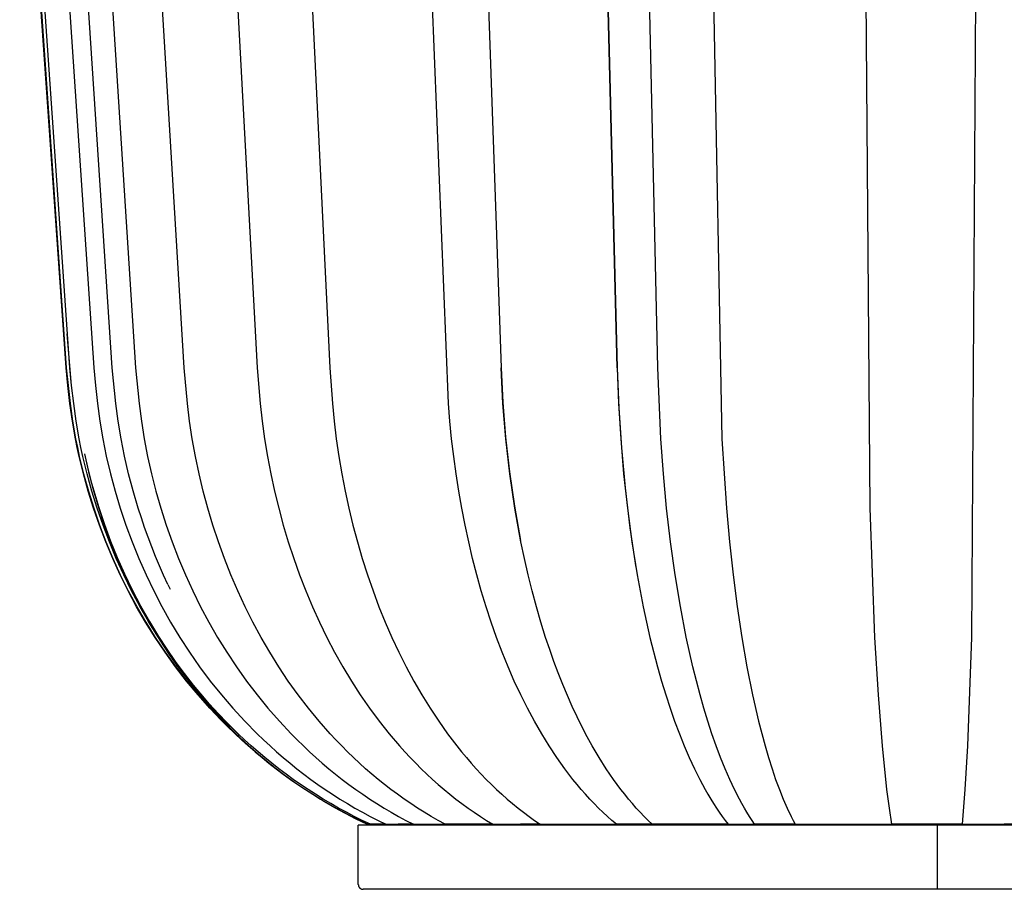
# Model space of a CAD drawing. Header units: millimetres. Extents: x 5000 to 5975, y 0 to 2999.
# Tile 7 of 11: x 5582 to 5789, y 548 to 730. Entities that reach past the tile are written whole.
import ezdxf

# ---------------------------------------------------------------- set-up
doc = ezdxf.new("R2010")
doc.units = ezdxf.units.MM
doc.layers.add('ClassiCon_Plissée-Pendant-Light', color=7, linetype='Continuous', true_color=0x000000)

msp = doc.modelspace()

# ---------------------------------------------------------------- linework, layer by layer
at = {"layer": 'ClassiCon_Plissée-Pendant-Light', "color": 18, "lineweight": -3, "true_color": 0x000000}
for p, q in [((5703.23, 828.38), (5707.62, 657.22)), ((5677.51, 819.5), (5683.18, 657.22)), ((5601.46, 657.22), (5592.25, 796.99)), ((5591.73, 657.22), (5581.99, 796.95)), ((5591.77, 657.22), (5582.02, 796.96)), ((5582.04, 796.96), (5591.78, 657.22)), ((5592.54, 657.22), (5582.84, 796.96)), ((5588.13, 796.97), (5597.55, 657.22)), ((5597.38, 796.95), (5606.35, 657.22)), ((5616.55, 657.22), (5608.12, 796.95)), ((5624.32, 796.95), (5631.94, 657.22)), ((5640.38, 796.96), (5647.18, 657.22)), ((5672.13, 649.72), (5666.18, 796.94)), ((5678.3, 796.95), (5683.18, 657.22)), ((5707.62, 657.22), (5704.04, 796.96)), ((5716.14, 657.22), (5713.02, 796.99)), ((5726.68, 796.97), (5729.61, 642.27)), ((5760.76, 627.67), (5759.51, 796.95)), ((5783.32, 796.95), (5782.09, 600.5)), ((5592.91, 653.47), (5591.97, 664.32)), ((5592.1, 653.47), (5591.73, 657.22)), ((5592.13, 653.47), (5591.77, 657.22)), ((5591.78, 657.22), (5592.15, 653.47)), ((5592.91, 653.47), (5592.54, 657.22)), ((5597.55, 657.22), (5597.91, 653.47)), ((5602.22, 649.73), (5601.46, 657.22)), ((5606.35, 657.22), (5607.09, 649.72)), ((5617.24, 649.72), (5616.55, 657.22)), ((5631.94, 657.22), (5632.56, 649.72)), ((5647.18, 657.22), (5647.74, 649.72)), ((5683.18, 657.22), (5683.53, 649.91)), ((5683.56, 649.72), (5683.18, 657.22)), ((5707.62, 657.22), (5707.93, 648.79)), ((5707.62, 657.22), (5707.91, 649.72)), ((5716.77, 642.28), (5716.14, 657.22)), ((5592.54, 649.72), (5592.1, 653.47)), ((5592.57, 649.72), (5592.13, 653.47)), ((5592.15, 653.47), (5592.58, 649.72)), ((5593.34, 649.72), (5592.91, 653.47)), ((5593.34, 649.72), (5592.91, 653.47)), ((5597.91, 653.47), (5598.33, 649.72)), ((5593.07, 645.99), (5592.54, 649.72)), ((5593.1, 645.99), (5592.57, 649.72)), ((5592.58, 649.72), (5593.11, 645.99)), ((5593.87, 645.99), (5593.34, 649.72)), ((5593.87, 645.99), (5593.34, 649.72)), ((5598.33, 649.72), (5598.84, 645.99)), ((5602.72, 646), (5602.22, 649.73)), ((5607.09, 649.72), (5607.58, 645.99)), ((5617.7, 645.98), (5617.24, 649.72)), ((5632.56, 649.72), (5632.98, 645.98)), ((5647.74, 649.72), (5648.11, 645.99)), ((5672.43, 645.98), (5672.13, 649.72)), ((5683.53, 649.91), (5684.12, 642.62)), ((5684.17, 642.27), (5683.56, 649.72)), ((5707.91, 649.72), (5708.34, 642.27)), ((5707.93, 648.79), (5708.48, 640.36)), ((5593.71, 642.27), (5593.07, 645.99)), ((5593.74, 642.27), (5593.1, 645.99)), ((5593.11, 645.99), (5593.75, 642.27)), ((5594.5, 642.27), (5593.87, 645.99)), ((5594.5, 642.27), (5593.87, 645.99)), ((5598.84, 645.99), (5599.46, 642.28)), ((5603.32, 642.29), (5602.72, 646)), ((5607.58, 645.99), (5608.17, 642.27)), ((5618.25, 642.27), (5617.7, 645.98)), ((5632.98, 645.98), (5633.48, 642.27)), ((5648.11, 645.99), (5648.55, 642.27)), ((5672.79, 642.27), (5672.43, 645.98)), ((5594.08, 640.42), (5593.71, 642.27)), ((5594.1, 640.42), (5593.74, 642.27)), ((5593.75, 642.27), (5594.12, 640.43)), ((5594.87, 640.42), (5594.5, 642.27)), ((5594.87, 640.42), (5594.5, 642.27)), ((5599.46, 642.28), (5600.2, 638.59)), ((5604.05, 638.6), (5603.32, 642.29)), ((5608.17, 642.27), (5608.88, 638.58)), ((5618.92, 638.58), (5618.25, 642.27)), ((5633.48, 642.27), (5634.08, 638.58)), ((5648.55, 642.27), (5649.09, 638.58)), ((5673.23, 638.57), (5672.79, 642.27)), ((5684.12, 642.62), (5684.95, 635.35)), ((5685.01, 634.91), (5684.17, 642.27)), ((5708.34, 642.27), (5708.95, 634.92)), ((5717.31, 634.93), (5716.77, 642.28)), ((5729.61, 642.27), (5730.56, 627.68)), ((5594.48, 638.58), (5594.08, 640.42)), ((5594.51, 638.58), (5594.1, 640.42)), ((5594.12, 640.43), (5594.52, 638.58)), ((5595.27, 638.58), (5594.87, 640.42)), ((5595.27, 638.58), (5594.87, 640.42)), ((5708.48, 640.36), (5709.26, 631.96)), ((5595.37, 634.91), (5594.48, 638.58)), ((5595.4, 634.92), (5594.51, 638.58)), ((5594.52, 638.58), (5595.41, 634.92)), ((5596.16, 634.92), (5595.27, 638.58)), ((5596.16, 634.92), (5595.27, 638.58)), ((5595.59, 639.13), (5596.24, 636.28)), ((5595.59, 639.13), (5596.45, 635.34)), ((5600.2, 638.59), (5601.07, 634.92)), ((5604.89, 634.94), (5604.05, 638.6)), ((5608.88, 638.58), (5609.7, 634.91)), ((5619.69, 634.91), (5618.92, 638.58)), ((5634.08, 638.58), (5634.78, 634.91)), ((5649.09, 638.58), (5649.72, 634.91)), ((5673.73, 634.91), (5673.23, 638.57)), ((5596.24, 636.28), (5596.96, 633.45)), ((5596.39, 631.28), (5595.37, 634.91)), ((5596.41, 631.28), (5595.4, 634.92)), ((5595.41, 634.92), (5596.43, 631.28)), ((5597.17, 631.28), (5596.16, 634.92)), ((5597.17, 631.28), (5596.16, 634.92)), ((5596.45, 635.34), (5597.44, 631.58)), ((5601.07, 634.92), (5602.05, 631.29)), ((5605.85, 631.31), (5604.89, 634.94)), ((5609.7, 634.91), (5610.64, 631.28)), ((5620.57, 631.28), (5619.69, 634.91)), ((5634.78, 634.91), (5635.57, 631.27)), ((5649.72, 634.91), (5650.42, 631.28)), ((5674.31, 631.27), (5673.73, 634.91)), ((5684.95, 635.35), (5686.01, 628.1)), ((5686.07, 627.67), (5685.01, 634.91)), ((5708.95, 634.92), (5709.74, 627.68)), ((5717.99, 627.7), (5717.31, 634.93)), ((5596.96, 633.45), (5597.75, 630.63)), ((5597.44, 631.58), (5598.54, 627.86)), ((5709.26, 631.96), (5710.28, 623.57)), ((5597.51, 627.67), (5596.39, 631.28)), ((5597.54, 627.68), (5596.41, 631.28)), ((5596.43, 631.28), (5597.55, 627.68)), ((5598.29, 627.68), (5597.17, 631.28)), ((5598.29, 627.68), (5597.17, 631.28)), ((5597.75, 630.63), (5598.61, 627.84)), ((5602.05, 631.29), (5603.14, 627.69)), ((5606.9, 627.71), (5605.85, 631.31)), ((5610.64, 631.28), (5611.67, 627.67)), ((5621.54, 627.67), (5620.57, 631.28)), ((5635.57, 631.27), (5636.45, 627.67)), ((5650.42, 631.28), (5651.21, 627.68)), ((5674.94, 627.67), (5674.31, 631.27)), ((5598.74, 624.11), (5597.51, 627.67)), ((5598.76, 624.12), (5597.54, 627.68)), ((5597.55, 627.68), (5598.78, 624.12)), ((5599.51, 624.12), (5598.29, 627.68)), ((5599.51, 624.11), (5598.29, 627.68)), ((5598.54, 627.86), (5599.76, 624.17)), ((5598.61, 627.84), (5599.8, 624.28)), ((5603.14, 627.69), (5604.33, 624.12)), ((5607.56, 625.65), (5606.9, 627.71)), ((5611.67, 627.67), (5612.8, 624.11)), ((5622.61, 624.11), (5621.54, 627.67)), ((5636.45, 627.67), (5637.41, 624.11)), ((5651.21, 627.68), (5652.06, 624.11)), ((5675.63, 624.1), (5674.94, 627.67)), ((5686.01, 628.1), (5687.3, 620.9)), ((5687.36, 620.58), (5686.07, 627.67)), ((5709.74, 627.68), (5710.69, 620.59)), ((5718.81, 620.61), (5717.99, 627.7)), ((5730.56, 627.68), (5731.2, 620.59)), ((5761.8, 600.5), (5760.76, 627.67)), ((5608.25, 623.6), (5607.56, 625.65)), ((5600.09, 620.58), (5598.74, 624.11)), ((5600.11, 620.59), (5598.76, 624.12)), ((5598.78, 624.12), (5600.12, 620.59)), ((5600.85, 620.59), (5599.51, 624.12)), ((5600.85, 620.59), (5599.51, 624.11)), ((5599.76, 624.17), (5601.1, 620.52)), ((5599.8, 624.28), (5601.1, 620.77)), ((5604.33, 624.12), (5605.62, 620.6)), ((5608.98, 621.56), (5608.25, 623.6)), ((5612.8, 624.11), (5614.04, 620.58)), ((5623.77, 620.58), (5622.61, 624.11)), ((5637.41, 624.11), (5638.46, 620.58)), ((5652.06, 624.11), (5653, 620.59)), ((5676.39, 620.58), (5675.63, 624.1)), ((5710.28, 623.57), (5711.53, 615.23)), ((5609.74, 619.54), (5608.98, 621.56)), ((5601.54, 617.1), (5600.09, 620.58)), ((5601.56, 617.11), (5600.11, 620.59)), ((5600.12, 620.59), (5601.57, 617.11)), ((5602.29, 617.11), (5600.85, 620.59)), ((5602.3, 617.11), (5600.85, 620.59)), ((5601.1, 620.77), (5602.51, 617.29)), ((5601.1, 620.52), (5602.56, 616.92)), ((5605.62, 620.6), (5607.03, 617.12)), ((5610.54, 617.54), (5609.74, 619.54)), ((5614.04, 620.58), (5615.38, 617.1)), ((5625.03, 617.1), (5623.77, 620.58)), ((5638.46, 620.58), (5639.6, 617.1)), ((5653, 620.59), (5654.02, 617.11)), ((5677.21, 617.1), (5676.39, 620.58)), ((5688.09, 617.1), (5687.36, 620.58)), ((5710.69, 620.59), (5711.8, 613.68)), ((5719.78, 613.7), (5718.81, 620.61)), ((5731.2, 620.59), (5731.96, 613.68)), ((5603.11, 613.67), (5601.54, 617.1)), ((5603.12, 613.68), (5601.56, 617.11)), ((5601.57, 617.11), (5603.14, 613.68)), ((5603.85, 613.68), (5602.29, 617.11)), ((5603.86, 613.68), (5602.3, 617.11)), ((5602.51, 617.29), (5604.03, 613.86)), ((5602.56, 616.92), (5604.13, 613.37)), ((5607.03, 617.12), (5608.55, 613.68)), ((5611.37, 615.55), (5610.54, 617.54)), ((5615.38, 617.1), (5616.82, 613.67)), ((5626.38, 613.67), (5625.03, 617.1)), ((5639.6, 617.1), (5640.82, 613.67)), ((5654.02, 617.11), (5655.11, 613.67)), ((5678.1, 613.67), (5677.21, 617.1)), ((5688.88, 613.67), (5688.09, 617.1)), ((5612.23, 613.57), (5611.37, 615.55)), ((5604.78, 610.29), (5603.11, 613.67)), ((5604.8, 610.3), (5603.12, 613.68)), ((5603.14, 613.68), (5604.81, 610.3)), ((5605.52, 610.3), (5603.85, 613.68)), ((5605.52, 610.3), (5603.86, 613.68)), ((5604.03, 613.86), (5605.66, 610.48)), ((5604.13, 613.37), (5605.82, 609.87)), ((5608.55, 613.68), (5610.17, 610.3)), ((5613.13, 611.62), (5612.23, 613.57)), ((5616.82, 613.67), (5618.36, 610.29)), ((5627.83, 610.29), (5626.38, 613.67)), ((5640.82, 613.67), (5642.13, 610.29)), ((5655.11, 613.67), (5656.28, 610.29)), ((5679.04, 610.29), (5678.1, 613.67)), ((5689.72, 610.29), (5688.88, 613.67)), ((5711.8, 613.68), (5713.07, 606.97)), ((5720.89, 606.99), (5719.78, 613.7)), ((5731.96, 613.68), (5732.82, 606.98)), ((5613.13, 611.62), (5613.59, 610.65)), ((5606.57, 606.97), (5604.78, 610.29)), ((5606.58, 606.98), (5604.8, 610.3)), ((5604.81, 610.3), (5606.59, 606.98)), ((5607.29, 606.98), (5605.52, 610.3)), ((5607.3, 606.97), (5605.52, 610.3)), ((5605.66, 610.48), (5607.4, 607.15)), ((5605.82, 609.87), (5607.61, 606.42)), ((5610.17, 610.3), (5611.89, 606.98)), ((5618.36, 610.29), (5620.01, 606.97)), ((5629.38, 606.97), (5627.83, 610.29)), ((5642.13, 610.29), (5643.52, 606.96)), ((5656.28, 610.29), (5657.52, 606.97)), ((5680.05, 606.96), (5679.04, 610.29)), ((5690.61, 606.96), (5689.72, 610.29)), ((5608.46, 603.71), (5606.57, 606.97)), ((5608.47, 603.71), (5606.58, 606.98)), ((5606.59, 606.98), (5608.48, 603.71)), ((5609.17, 603.72), (5607.29, 606.98)), ((5609.18, 603.71), (5607.3, 606.97)), ((5607.4, 607.15), (5609.25, 603.88)), ((5611.89, 606.98), (5613.72, 603.72)), ((5620.01, 606.97), (5621.75, 603.7)), ((5631.01, 603.7), (5629.38, 606.97)), ((5643.52, 606.96), (5645, 603.7)), ((5657.52, 606.97), (5658.84, 603.71)), ((5681.12, 603.7), (5680.05, 606.96)), ((5691.56, 603.7), (5690.61, 606.96)), ((5713.07, 606.97), (5714.5, 600.51)), ((5722.13, 600.53), (5720.89, 606.99)), ((5732.82, 606.98), (5733.8, 600.51)), ((5607.76, 606.15), (5609.54, 603)), ((5610.46, 600.51), (5608.46, 603.71)), ((5610.47, 600.51), (5608.47, 603.71)), ((5608.48, 603.71), (5610.48, 600.51)), ((5611.16, 600.52), (5609.17, 603.72)), ((5611.17, 600.51), (5609.18, 603.71)), ((5609.25, 603.88), (5611.2, 600.67)), ((5609.54, 603), (5611.42, 599.91)), ((5613.72, 603.72), (5615.66, 600.52)), ((5621.75, 603.7), (5623.58, 600.5)), ((5632.74, 600.5), (5631.01, 603.7)), ((5645, 603.7), (5646.56, 600.5)), ((5658.84, 603.71), (5660.23, 600.51)), ((5682.24, 600.5), (5681.12, 603.7)), ((5692.56, 600.5), (5691.56, 603.7)), ((5612.56, 597.37), (5610.46, 600.51)), ((5612.57, 597.38), (5610.47, 600.51)), ((5610.48, 600.51), (5612.58, 597.38)), ((5612.9, 597.9), (5611.16, 600.52)), ((5613.26, 597.38), (5611.17, 600.51)), ((5611.2, 600.67), (5612.91, 598.04)), ((5615.66, 600.52), (5617.69, 597.38)), ((5623.58, 600.5), (5625.52, 597.37)), ((5634.56, 597.37), (5632.74, 600.5)), ((5646.56, 600.5), (5648.2, 597.37)), ((5660.23, 600.51), (5661.7, 597.37)), ((5683.43, 597.37), (5682.24, 600.5)), ((5693.41, 597.96), (5692.56, 600.5)), ((5714.5, 600.51), (5716.08, 594.32)), ((5723.51, 594.33), (5722.13, 600.53)), ((5733.8, 600.51), (5734.88, 594.32)), ((5762.52, 588.42), (5761.8, 600.5)), ((5782.09, 600.5), (5781.24, 577.68)), ((5611.42, 599.91), (5613.41, 596.89)), ((5614.76, 594.31), (5612.56, 597.37)), ((5614.77, 594.32), (5612.57, 597.38)), ((5612.58, 597.38), (5614.78, 594.32)), ((5614.7, 595.34), (5612.9, 597.9)), ((5612.91, 598.04), (5614.7, 595.46)), ((5615.46, 594.32), (5613.26, 597.38)), ((5613.41, 596.89), (5615.5, 593.93)), ((5617.69, 597.38), (5619.82, 594.32)), ((5625.52, 597.37), (5627.55, 594.31)), ((5636.46, 594.31), (5634.56, 597.37)), ((5648.2, 597.37), (5649.92, 594.31)), ((5661.7, 597.37), (5663.24, 594.31)), ((5684.67, 594.31), (5683.43, 597.37)), ((5694.29, 595.47), (5693.41, 597.96)), ((5614.7, 595.46), (5616.56, 592.94)), ((5616.58, 592.82), (5614.7, 595.34)), ((5617.07, 591.33), (5614.76, 594.31)), ((5617.07, 591.34), (5614.77, 594.32)), ((5614.78, 594.32), (5617.09, 591.33)), ((5617.76, 591.33), (5615.46, 594.32)), ((5619.82, 594.32), (5622.06, 591.34)), ((5627.55, 594.31), (5629.67, 591.33)), ((5638.46, 591.33), (5636.46, 594.31)), ((5649.92, 594.31), (5651.72, 591.32)), ((5663.24, 594.31), (5664.85, 591.33)), ((5685.97, 591.32), (5684.67, 594.31)), ((5695.21, 593.03), (5694.29, 595.47)), ((5716.08, 594.32), (5716.93, 591.33)), ((5725.03, 588.44), (5723.51, 594.33)), ((5734.88, 594.32), (5736.05, 588.43)), ((5615.5, 593.93), (5617.69, 591.04)), ((5616.56, 592.94), (5618.49, 590.46)), ((5618.52, 590.36), (5616.58, 592.82)), ((5696.16, 590.63), (5695.21, 593.03)), ((5619.48, 588.43), (5617.07, 591.34)), ((5619.48, 588.43), (5617.07, 591.33)), ((5617.09, 591.33), (5619.49, 588.43)), ((5617.69, 591.04), (5619.98, 588.24)), ((5620.15, 588.43), (5617.76, 591.33)), ((5618.49, 590.46), (5619.97, 588.67)), ((5620.58, 587.91), (5618.52, 590.36)), ((5622.06, 591.34), (5624.39, 588.43)), ((5629.67, 591.33), (5631.89, 588.42)), ((5640.54, 588.42), (5638.46, 591.33)), ((5651.72, 591.32), (5653.6, 588.42)), ((5664.85, 591.33), (5666.53, 588.42)), ((5687.33, 588.42), (5685.97, 591.32)), ((5697.14, 588.29), (5696.16, 590.63)), ((5716.93, 591.33), (5717.81, 588.43)), ((5621.98, 585.61), (5619.48, 588.43)), ((5621.98, 585.61), (5619.48, 588.43)), ((5619.49, 588.43), (5622, 585.61)), ((5619.97, 588.67), (5621.49, 586.9)), ((5619.98, 588.24), (5622.36, 585.51)), ((5622.64, 585.6), (5620.15, 588.43)), ((5624.39, 588.43), (5626.81, 585.61)), ((5631.89, 588.42), (5634.19, 585.6)), ((5642.71, 585.6), (5640.54, 588.42)), ((5653.6, 588.42), (5655.56, 585.6)), ((5666.53, 588.42), (5668.27, 585.6)), ((5688.74, 585.6), (5687.33, 588.42)), ((5698.15, 586.01), (5697.14, 588.29)), ((5717.81, 588.43), (5718.73, 585.61)), ((5725.83, 585.62), (5725.03, 588.44)), ((5736.05, 588.43), (5737.33, 582.87)), ((5763.37, 577.68), (5762.52, 588.42)), ((5622.71, 585.52), (5620.58, 587.91)), ((5621.49, 586.9), (5623.43, 584.75)), ((5699.19, 583.78), (5698.15, 586.01)), ((5624.58, 582.88), (5621.98, 585.61)), ((5624.58, 582.87), (5621.98, 585.61)), ((5622, 585.61), (5624.59, 582.87)), ((5622.36, 585.51), (5624.83, 582.86)), ((5625.23, 582.87), (5622.64, 585.6)), ((5624.9, 583.19), (5622.71, 585.52)), ((5623.43, 584.75), (5625.38, 582.7)), ((5626.81, 585.61), (5629.32, 582.87)), ((5634.19, 585.6), (5636.58, 582.87)), ((5644.95, 582.87), (5642.71, 585.6)), ((5655.56, 585.6), (5657.59, 582.87)), ((5668.27, 585.6), (5670.08, 582.87)), ((5690.21, 582.87), (5688.74, 585.6)), ((5700.27, 581.61), (5699.19, 583.78)), ((5718.73, 585.61), (5719.69, 582.87)), ((5726.66, 582.88), (5725.83, 585.62)), ((5625.85, 581.6), (5623.72, 583.76)), ((5627.26, 580.24), (5624.58, 582.88)), ((5627.27, 580.23), (5624.58, 582.87)), ((5624.59, 582.87), (5627.28, 580.23)), ((5624.83, 582.86), (5627.38, 580.29)), ((5627.16, 580.93), (5624.9, 583.19)), ((5627.91, 580.23), (5625.23, 582.87)), ((5625.38, 582.7), (5626.75, 581.33)), ((5629.32, 582.87), (5631.93, 580.23)), ((5636.58, 582.87), (5639.06, 580.23)), ((5647.28, 580.23), (5644.95, 582.87)), ((5657.59, 582.87), (5659.69, 580.23)), ((5670.08, 582.87), (5671.96, 580.23)), ((5691.73, 580.22), (5690.21, 582.87)), ((5719.69, 582.87), (5720.68, 580.23)), ((5727.53, 580.24), (5726.66, 582.88)), ((5737.33, 582.87), (5738.7, 577.68)), ((5628.04, 579.51), (5625.85, 581.6)), ((5626.75, 581.33), (5628.14, 579.98)), ((5628.64, 578.95), (5627.26, 580.24)), ((5628.64, 578.95), (5627.27, 580.23)), ((5627.28, 580.23), (5628.66, 578.95)), ((5627.38, 580.29), (5630.02, 577.82)), ((5629.28, 578.94), (5627.91, 580.23)), ((5631.93, 580.23), (5633.27, 578.95)), ((5639.06, 580.23), (5640.33, 578.94)), ((5648.47, 578.94), (5647.28, 580.23)), ((5659.69, 580.23), (5661.86, 577.68)), ((5671.96, 580.23), (5673.9, 577.68)), ((5693.29, 577.68), (5691.73, 580.22)), ((5701.31, 579.62), (5700.27, 581.61)), ((5700.27, 581.61), (5700.27, 581.61)), ((5720.68, 580.23), (5721.7, 577.68)), ((5728.42, 577.69), (5727.53, 580.24)), ((5630.29, 577.48), (5628.04, 579.51)), ((5630.04, 577.69), (5628.64, 578.95)), ((5630.04, 577.69), (5628.64, 578.95)), ((5628.66, 578.95), (5630.07, 577.68)), ((5630.68, 577.68), (5629.28, 578.94)), ((5630.02, 577.82), (5632.75, 575.43)), ((5631.96, 576.04), (5630.04, 577.69)), ((5632.33, 575.72), (5630.04, 577.69)), ((5630.07, 577.68), (5631.49, 576.45)), ((5632.1, 576.45), (5630.68, 577.68)), ((5633.27, 578.95), (5634.62, 577.69)), ((5634.62, 577.69), (5636, 576.45)), ((5640.33, 578.94), (5641.62, 577.68)), ((5641.62, 577.68), (5642.93, 576.44)), ((5649.69, 577.68), (5648.47, 578.94)), ((5650.92, 576.44), (5649.69, 577.68)), ((5661.86, 577.68), (5662.97, 576.44)), ((5673.9, 577.68), (5674.9, 576.45)), ((5694.91, 575.23), (5693.29, 577.68)), ((5702.38, 577.68), (5701.31, 579.62)), ((5703.82, 575.23), (5702.38, 577.68)), ((5721.7, 577.68), (5722.75, 575.24)), ((5729.34, 575.24), (5728.42, 577.69)), ((5738.7, 577.68), (5739.42, 575.24)), ((5764.33, 568.53), (5763.37, 577.68)), ((5781.24, 577.68), (5780.72, 568.53)), ((5632.6, 575.51), (5630.29, 577.48)), ((5631.49, 576.45), (5632.93, 575.24)), ((5633.56, 574.71), (5631.96, 576.04)), ((5633.54, 575.24), (5632.1, 576.45)), ((5634.68, 573.82), (5632.33, 575.72)), ((5634.96, 573.61), (5632.6, 575.51)), ((5636, 576.45), (5637.4, 575.24)), ((5642.93, 576.44), (5644.26, 575.23)), ((5652.17, 575.23), (5650.92, 576.44)), ((5662.97, 576.44), (5664.1, 575.23)), ((5674.9, 576.45), (5675.9, 575.24)), ((5632.75, 575.43), (5635.55, 573.14)), ((5632.93, 575.24), (5634.4, 574.05)), ((5635, 574.05), (5633.54, 575.24)), ((5634.86, 573.68), (5633.56, 574.71)), ((5634.4, 574.05), (5635.89, 572.89)), ((5635.71, 573.01), (5634.85, 573.7)), ((5634.85, 573.7), (5635.22, 573.4)), ((5636.48, 572.89), (5635, 574.05)), ((5637.4, 575.24), (5638.82, 574.05)), ((5638.82, 574.05), (5640.26, 572.89)), ((5644.26, 575.23), (5645.61, 574.05)), ((5645.61, 574.05), (5646.98, 572.89)), ((5653.44, 574.05), (5652.17, 575.23)), ((5654.72, 572.89), (5653.44, 574.05)), ((5664.1, 575.23), (5665.25, 574.05)), ((5665.25, 574.05), (5666.41, 572.89)), ((5675.9, 575.24), (5676.93, 574.05)), ((5676.93, 574.05), (5677.97, 572.89)), ((5696.58, 572.89), (5694.91, 575.23)), ((5705.3, 572.89), (5703.82, 575.23)), ((5722.75, 575.24), (5723.84, 572.89)), ((5730.29, 572.9), (5729.34, 575.24)), ((5739.42, 575.24), (5740.16, 572.89)), ((5635.22, 573.4), (5635.25, 573.37)), ((5637.71, 571.49), (5635.71, 573.01)), ((5635.89, 572.89), (5637.4, 571.76)), ((5637.98, 571.76), (5636.48, 572.89)), ((5637.4, 571.76), (5638.93, 570.66)), ((5639.75, 570.02), (5637.71, 571.49)), ((5639.5, 570.66), (5637.98, 571.76)), ((5640.26, 572.89), (5641.73, 571.76)), ((5641.73, 571.76), (5643.21, 570.66)), ((5646.98, 572.89), (5648.37, 571.76)), ((5648.37, 571.76), (5649.78, 570.66)), ((5656.03, 571.76), (5654.72, 572.89)), ((5657.35, 570.66), (5656.03, 571.76)), ((5666.41, 572.89), (5667.59, 571.76)), ((5667.59, 571.76), (5668.78, 570.66)), ((5677.97, 572.89), (5679.02, 571.76)), ((5679.02, 571.76), (5680.08, 570.66)), ((5697.43, 571.76), (5696.58, 572.89)), ((5698.29, 570.66), (5697.43, 571.76)), ((5706.82, 570.66), (5705.3, 572.89)), ((5723.84, 572.89), (5724.96, 570.66)), ((5731.27, 570.66), (5730.29, 572.9)), ((5740.16, 572.89), (5740.92, 570.66)), ((5638.93, 570.66), (5640.47, 569.58)), ((5641.05, 569.58), (5639.5, 570.66)), ((5641.83, 568.6), (5639.75, 570.02)), ((5640.47, 569.58), (5642.04, 568.53)), ((5642.61, 568.53), (5641.05, 569.58)), ((5643.21, 570.66), (5644.7, 569.58)), ((5644.7, 569.58), (5646.22, 568.53)), ((5649.78, 570.66), (5651.2, 569.58)), ((5651.2, 569.58), (5652.64, 568.53)), ((5658.69, 569.58), (5657.35, 570.66)), ((5660.04, 568.53), (5658.69, 569.58)), ((5668.78, 570.66), (5669.99, 569.58)), ((5669.99, 569.58), (5671.21, 568.53)), ((5680.08, 570.66), (5681.16, 569.58)), ((5681.16, 569.58), (5682.26, 568.53)), ((5699.16, 569.58), (5698.29, 570.66)), ((5700.05, 568.53), (5699.16, 569.58)), ((5707.6, 569.58), (5706.82, 570.66)), ((5708.39, 568.53), (5707.6, 569.58)), ((5724.69, 571.17), (5724.69, 571.17)), ((5724.96, 570.66), (5726.1, 568.53)), ((5732.27, 568.53), (5731.27, 570.66)), ((5740.92, 570.66), (5741.7, 568.53)), ((5643.94, 567.23), (5641.83, 568.6)), ((5642.04, 568.53), (5643.63, 567.51)), ((5644.19, 567.51), (5642.61, 568.53)), ((5643.63, 567.51), (5645.23, 566.52)), ((5646.08, 565.92), (5643.94, 567.23)), ((5645.78, 566.52), (5644.19, 567.51)), ((5646.22, 568.53), (5647.76, 567.51)), ((5647.76, 567.51), (5649.31, 566.52)), ((5652.64, 568.53), (5654.1, 567.51)), ((5654.1, 567.51), (5655.58, 566.52)), ((5661.42, 567.51), (5660.04, 568.53)), ((5662.8, 566.52), (5661.42, 567.51)), ((5671.21, 568.53), (5672.45, 567.51)), ((5672.45, 567.51), (5673.7, 566.52)), ((5682.26, 568.53), (5683.36, 567.51)), ((5683.36, 567.51), (5684.48, 566.52)), ((5700.94, 567.51), (5700.05, 568.53)), ((5701.85, 566.52), (5700.94, 567.51)), ((5709.18, 567.51), (5708.39, 568.53)), ((5709.98, 566.52), (5709.18, 567.51)), ((5726.1, 568.53), (5726.69, 567.51)), ((5726.69, 567.51), (5727.28, 566.52)), ((5733.29, 566.52), (5732.27, 568.53)), ((5741.7, 568.53), (5742.5, 566.52)), ((5764.85, 564.63), (5764.33, 568.53)), ((5780.72, 568.53), (5780.16, 561.21)), ((5645.23, 566.52), (5646.85, 565.56)), ((5647.4, 565.56), (5645.78, 566.52)), ((5648.26, 564.65), (5646.08, 565.92)), ((5646.85, 565.56), (5648.49, 564.63)), ((5649.03, 564.63), (5647.4, 565.56)), ((5649.31, 566.52), (5650.88, 565.56)), ((5650.88, 565.56), (5652.47, 564.63)), ((5655.58, 566.52), (5657.07, 565.56)), ((5657.07, 565.56), (5658.58, 564.63)), ((5664.2, 565.56), (5662.8, 566.52)), ((5665.62, 564.63), (5664.2, 565.56)), ((5673.7, 566.52), (5674.97, 565.56)), ((5674.97, 565.56), (5676.25, 564.63)), ((5684.48, 566.52), (5685.61, 565.56)), ((5685.61, 565.56), (5686.76, 564.63)), ((5702.76, 565.56), (5701.85, 566.52)), ((5703.68, 564.63), (5702.76, 565.56)), ((5710.8, 565.56), (5709.98, 566.52)), ((5711.62, 564.63), (5710.8, 565.56)), ((5727.28, 566.52), (5727.87, 565.56)), ((5727.87, 565.56), (5728.47, 564.63)), ((5733.81, 565.56), (5733.29, 566.52)), ((5734.34, 564.63), (5733.81, 565.56)), ((5742.5, 566.52), (5743.31, 564.63)), ((5650.47, 563.45), (5648.26, 564.65)), ((5648.49, 564.63), (5650.15, 563.73)), ((5650.68, 563.73), (5649.03, 564.63)), ((5650.15, 563.73), (5651.82, 562.86)), ((5652.71, 562.3), (5650.47, 563.45)), ((5652.34, 562.86), (5650.68, 563.73)), ((5652.47, 564.63), (5654.07, 563.73)), ((5654.07, 563.73), (5655.69, 562.86)), ((5658.58, 564.63), (5660.1, 563.73)), ((5660.1, 563.73), (5661.64, 562.86)), ((5667.05, 563.73), (5665.62, 564.63)), ((5668.5, 562.86), (5667.05, 563.73)), ((5676.25, 564.63), (5677.54, 563.73)), ((5677.54, 563.73), (5678.85, 562.86)), ((5686.76, 564.63), (5687.91, 563.73)), ((5687.91, 563.73), (5689.08, 562.86)), ((5704.62, 563.73), (5703.68, 564.63)), ((5705.56, 562.86), (5704.62, 563.73)), ((5712.45, 563.73), (5711.62, 564.63)), ((5713.28, 562.86), (5712.45, 563.73)), ((5728.47, 564.63), (5729.08, 563.73)), ((5729.08, 563.73), (5729.7, 562.86)), ((5734.87, 563.73), (5734.34, 564.63)), ((5735.41, 562.86), (5734.87, 563.73)), ((5743.31, 564.63), (5744.15, 562.86)), ((5765.38, 561.21), (5764.85, 564.63)), ((5651.82, 562.86), (5653.51, 562.02)), ((5654.02, 562.02), (5652.34, 562.86)), ((5654.98, 561.21), (5652.71, 562.3)), ((5653.18, 548.53), (5653.18, 561.03)), ((5774.98, 561.03), (5653.18, 561.03)), ((5653.51, 562.02), (5655.21, 561.21)), ((5655.72, 561.21), (5654.02, 562.02)), ((5655.21, 561.21), (5654.98, 561.21)), ((5655.21, 561.21), (5655.72, 561.21)), ((5655.69, 562.86), (5657.33, 562.02)), ((5658.98, 561.21), (5655.72, 561.21)), ((5657.33, 562.02), (5658.98, 561.21)), ((5658.98, 561.21), (5661.56, 561.21)), ((5664.76, 561.21), (5661.56, 561.21)), ((5661.64, 562.86), (5663.2, 562.02)), ((5663.2, 562.02), (5664.76, 561.21)), ((5664.76, 561.21), (5671.43, 561.21)), ((5669.96, 562.02), (5668.5, 562.86)), ((5671.43, 561.21), (5669.96, 562.02)), ((5681.49, 561.21), (5671.43, 561.21)), ((5678.85, 562.86), (5680.16, 562.02)), ((5680.16, 562.02), (5681.49, 561.21)), ((5681.49, 561.21), (5687.3, 561.21)), ((5691.44, 561.21), (5687.3, 561.21)), ((5689.08, 562.86), (5690.25, 562.02)), ((5690.25, 562.02), (5691.44, 561.21)), ((5691.44, 561.21), (5707.47, 561.21)), ((5706.51, 562.02), (5705.56, 562.86)), ((5707.47, 561.21), (5706.51, 562.02)), ((5714.98, 561.21), (5707.47, 561.21)), ((5714.13, 562.02), (5713.28, 562.86)), ((5714.98, 561.21), (5714.13, 562.02)), ((5730.95, 561.21), (5714.98, 561.21)), ((5729.7, 562.86), (5730.32, 562.02)), ((5730.32, 562.02), (5730.95, 561.21)), ((5730.95, 561.21), (5736.5, 561.21)), ((5735.95, 562.02), (5735.41, 562.86)), ((5736.5, 561.21), (5735.95, 562.02)), ((5745, 561.21), (5736.5, 561.21)), ((5744.15, 562.86), (5744.57, 562.02)), ((5744.57, 562.02), (5745, 561.21)), ((5745, 561.21), (5765.38, 561.21)), ((5780.16, 561.21), (5765.38, 561.21)), ((5774.98, 547.53), (5774.98, 561.03)), ((5896.78, 561.03), (5774.98, 561.03)), ((5780.16, 561.21), (5789, 561.21)), ((5794.85, 561.21), (5789, 561.21)), ((5653.18, 548.53), (5653.18, 548.5)), ((5653.18, 548.5), (5653.19, 548.47)), ((5653.19, 548.47), (5653.19, 548.43)), ((5653.19, 548.43), (5653.19, 548.4)), ((5653.19, 548.4), (5653.2, 548.36)), ((5653.2, 548.36), (5653.2, 548.33)), ((5653.2, 548.33), (5653.21, 548.3)), ((5653.21, 548.3), (5653.22, 548.26)), ((5653.22, 548.26), (5653.23, 548.23)), ((5653.23, 548.23), (5653.24, 548.2)), ((5653.24, 548.2), (5653.25, 548.17)), ((5653.25, 548.17), (5653.27, 548.14)), ((5653.27, 548.14), (5653.28, 548.1)), ((5653.28, 548.1), (5653.3, 548.07)), ((5653.3, 548.07), (5653.31, 548.04)), ((5653.31, 548.04), (5653.33, 548.01)), ((5653.33, 548.01), (5653.35, 547.99)), ((5653.35, 547.99), (5653.37, 547.96)), ((5653.37, 547.96), (5653.39, 547.93)), ((5653.39, 547.93), (5653.41, 547.9)), ((5653.41, 547.9), (5653.43, 547.88)), ((5653.43, 547.88), (5653.45, 547.85)), ((5653.45, 547.85), (5653.48, 547.83)), ((5653.48, 547.83), (5653.5, 547.8)), ((5653.5, 547.8), (5653.53, 547.78)), ((5653.53, 547.78), (5653.55, 547.76)), ((5653.55, 547.76), (5653.58, 547.74)), ((5653.58, 547.74), (5653.61, 547.72)), ((5653.61, 547.72), (5653.63, 547.7)), ((5653.63, 547.7), (5653.66, 547.68)), ((5653.66, 547.68), (5653.69, 547.66)), ((5653.69, 547.66), (5653.72, 547.65)), ((5653.72, 547.65), (5653.75, 547.63)), ((5653.75, 547.63), (5653.78, 547.62)), ((5653.78, 547.62), (5653.82, 547.6)), ((5653.82, 547.6), (5653.85, 547.59)), ((5653.85, 547.59), (5653.88, 547.58)), ((5653.88, 547.58), (5653.91, 547.57)), ((5653.91, 547.57), (5653.95, 547.56)), ((5653.95, 547.56), (5653.98, 547.55)), ((5653.98, 547.55), (5654.01, 547.55)), ((5654.01, 547.55), (5654.05, 547.54)), ((5654.05, 547.54), (5654.08, 547.54)), ((5654.08, 547.54), (5654.11, 547.54)), ((5654.11, 547.54), (5654.15, 547.53)), ((5654.15, 547.53), (5654.18, 547.53)), ((5774.98, 547.53), (5654.18, 547.53)), ((5895.78, 547.53), (5774.98, 547.53))]:
    msp.add_line(p, q, dxfattribs=at)

doc.saveas('drawing.dxf')
